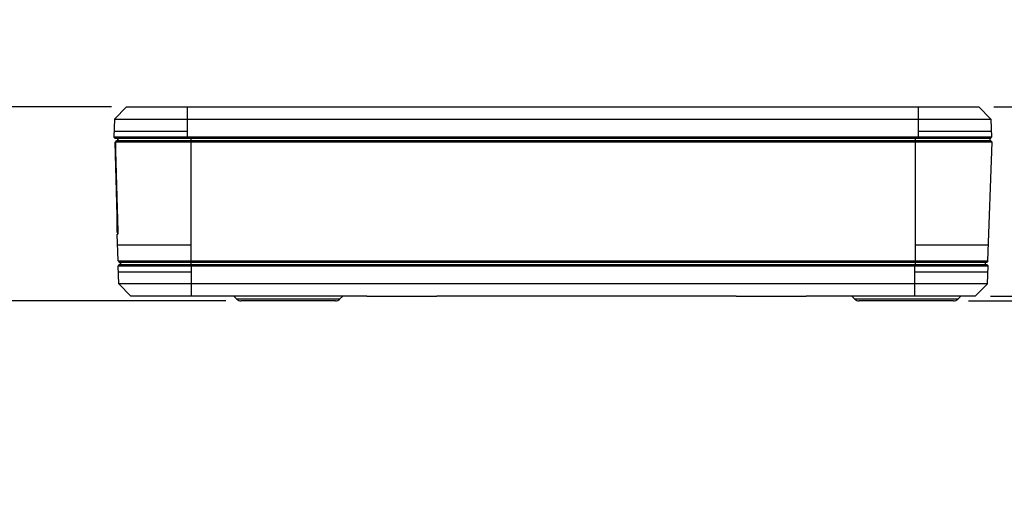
# Model space of a CAD drawing. Header units: inches. Extents: x 0 to 22, y 0 to 17.
# Tile 18 of 27: x 14.4 to 18.5, y 3.6 to 5.6. Entities that reach past the tile are written whole.
import ezdxf

# ---------------------------------------------------------------- set-up
doc = ezdxf.new("R2010")
doc.units = ezdxf.units.IN
doc.header["$LTSCALE"] = 1.21
doc.header["$MEASUREMENT"] = 0
doc.layers.get('0').update_dxf_attribs({"linetype": 'CONTINUOUS'})
doc.layers.add('DIMENSIONS', color=7, linetype='CONTINUOUS')
doc.styles.get("Standard").update_dxf_attribs({"font": 'txt', "width": 0.8})
doc.dimstyles.new('DIMSTYLE_1', dxfattribs={"dimtxt": 0.125, "dimasz": 0.18, "dimexe": 0.125, "dimexo": 0.0625, "dimgap": 0.0625, "dimtad": 0, "dimtih": 1, "dimtoh": 1, "dimdec": 3, "dimzin": 4, "dimdsep": 46, "dimtxsty": 'STANDARD', "dimblk": '_FILLED', "dimblk1": '_FILLED', "dimblk2": '_FILLED', "dimcen": 0.09, "dimadec": 0, "dimazin": 0, "dimtp": 0.001, "dimtm": 0.001, "dimtfac": 1, "dimtdec": 3, "dimtofl": 0, "dimtmove": 0, "dimatfit": 3, "dimldrblk": '_FILLED', "dimfxl": 1, "dimtolj": 1, "dimtzin": 4, "dimarcsym": 0})

# ---------------------------------------------------------------- blocks, each defined once
blk = doc.blocks.new('_FILLED')
at = {"color": 0, "linetype": 'BYBLOCK'}
blk.add_solid([(0, 0), (-1, 0.174), (-1, -0.174)], dxfattribs=at)
blk = doc.blocks.new('*D4')
at = {"layer": 'DIMENSIONS', "color": 2, "linetype": 'CONTINUOUS'}
for p, q in [((19.2316, 4.4587), (19.2316, 4.8187)), ((18.3048, 4.4387), (19.3566, 4.4387)), ((18.3951, 4.4587), (19.3566, 4.4587)), ((19.2316, 4.4387), (19.2316, 3.6887)), ((19.2316, 3.6887), (19.3491, 3.6887))]:
    blk.add_line(p, q, dxfattribs=at)
at = {"layer": 'DIMENSIONS', "color": 2, "linetype": 'CONTINUOUS', "xscale": 0.18, "yscale": 0.18, "zscale": 0.18}
for p, rotation in [((19.2316, 4.4587), 270.0000058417), ((19.2316, 4.4387), 90.0000058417)]:
    blk.add_blockref('_FILLED', p, dxfattribs=dict(at, rotation=rotation))
at = {"layer": 'DIMENSIONS', "color": 2, "linetype": 'CONTINUOUS', "insert": (19.4116, 3.7512), "char_height": 0.125, "width": 1.425, "attachment_point": 1, "line_spacing_factor": 0.9}
blk.add_mtext('2X .020{\\Ftxt.shx;\\W1.000000;\\H0.125000; }[0.51]', dxfattribs=at)
blk = doc.blocks.new('*D5')
at = {"layer": 'DIMENSIONS', "color": 2, "linetype": 'CONTINUOUS'}
for p, q in [((19.9816, 5.2387), (19.9816, 5.5987)), ((18.4098, 5.2387), (20.1066, 5.2387)), ((18.3951, 4.4587), (20.1066, 4.4587)), ((19.9816, 4.4587), (19.9816, 4.0987))]:
    blk.add_line(p, q, dxfattribs=at)
at = {"layer": 'DIMENSIONS', "color": 2, "linetype": 'CONTINUOUS', "xscale": 0.18, "yscale": 0.18, "zscale": 0.18}
for p, rotation in [((19.9816, 5.2387), 270.0000153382), ((19.9816, 4.4587), 90.0000153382)]:
    blk.add_blockref('_FILLED', p, dxfattribs=dict(at, rotation=rotation))
at = {"layer": 'DIMENSIONS', "color": 2, "linetype": 'CONTINUOUS', "insert": (19.9816, 4.9112), "char_height": 0.125, "width": 1.225, "attachment_point": 2, "line_spacing_factor": 0.9}
blk.add_mtext('.780{\\Ftxt.shx;\\W1.000000;\\H0.125000; }[19.81]', dxfattribs=at)
blk = doc.blocks.new('*D10')
at = {"layer": 'DIMENSIONS', "color": 2, "linetype": 'CONTINUOUS'}
for p, q in [((13.8444, 5.2387), (13.8444, 5.5987)), ((14.7658, 5.2387), (13.7194, 5.2387)), ((15.2385, 4.4387), (13.7194, 4.4387)), ((13.8444, 4.4387), (13.8444, 4.0787))]:
    blk.add_line(p, q, dxfattribs=at)
at = {"layer": 'DIMENSIONS', "color": 2, "linetype": 'CONTINUOUS', "xscale": 0.18, "yscale": 0.18, "zscale": 0.18}
for p, rotation in [((13.8444, 5.2387), 270.0000052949), ((13.8444, 4.4387), 90.0000052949)]:
    blk.add_blockref('_FILLED', p, dxfattribs=dict(at, rotation=rotation))
at = {"layer": 'DIMENSIONS', "color": 2, "linetype": 'CONTINUOUS', "insert": (13.8444, 4.9012), "char_height": 0.125, "width": 1.425, "attachment_point": 2, "line_spacing_factor": 0.9}
blk.add_mtext('(.800{\\Ftxt.shx;\\W1.000000;\\H0.125000; }[20.32])', dxfattribs=at)

msp = doc.modelspace()

# ---------------------------------------------------------------- linework, layer by layer
at = {"color": 7, "linetype": 'CONTINUOUS'}
for p, q in [((14.8282, 5.2387), (14.7782, 5.1887)), ((14.8283, 5.2387), (14.7783, 5.1887)), ((14.8282, 5.2387), (18.3473, 5.2387)), ((15.0783, 5.2387), (15.0783, 5.1087)), ((18.0973, 5.2387), (18.0973, 5.1087)), ((18.3973, 5.1887), (18.3473, 5.2387)), ((14.7782, 5.1887), (14.7756, 5.1138)), ((14.7783, 5.1887), (14.7757, 5.1138)), ((14.7782, 5.1887), (14.7783, 5.1887)), ((14.7783, 5.1887), (15.0783, 5.1887)), ((15.0783, 5.1887), (18.3973, 5.1887)), ((18.3973, 5.1887), (18.3999, 5.1138)), ((14.7765, 5.1387), (15.0783, 5.1387)), ((18.0973, 5.1387), (18.399, 5.1387)), ((14.7756, 5.1138), (14.7806, 5.1087)), ((14.7757, 5.1138), (14.7756, 5.1138)), ((14.7807, 5.1087), (14.7757, 5.1138)), ((14.8779, 5.1138), (14.7757, 5.1138)), ((18.3949, 5.1087), (14.7806, 5.1087)), ((14.7866, 5.0987), (14.7815, 5.0935)), ((14.7897, 4.79), (14.7815, 5.0935)), ((14.7816, 5.0935), (14.7867, 5.0987)), ((15.0936, 5.0935), (14.7816, 5.0935)), ((18.3972, 5.0987), (14.7867, 5.0987)), ((14.7913, 5.1087), (14.7912, 5.0987)), ((14.7913, 5.0987), (14.7914, 5.1087)), ((15.077, 5.1138), (14.8779, 5.1138)), ((15.0783, 5.1138), (15.077, 5.1138)), ((18.0973, 5.1138), (15.0783, 5.1138)), ((15.0936, 5.1087), (15.0936, 4.5887)), ((18.0846, 5.0935), (15.0936, 5.0935)), ((18.0846, 5.1087), (18.0846, 4.5887)), ((18.4022, 5.0935), (18.0846, 5.0935)), ((18.3999, 5.1138), (18.0973, 5.1138)), ((18.3851, 4.6035), (18.4022, 5.0935)), ((18.3927, 5.1087), (18.3927, 5.0987)), ((18.3949, 5.1087), (18.3999, 5.1138)), ((18.3949, 5.1087), (18.3999, 5.1138)), ((18.4022, 5.0935), (18.3972, 5.0987)), ((14.7898, 4.7207), (14.7898, 4.794)), ((14.7898, 4.7207), (14.7918, 4.7207)), ((14.7919, 4.7137), (14.7917, 4.7207)), ((14.7929, 4.6035), (14.7891, 4.7137)), ((14.7891, 4.7137), (14.792, 4.7137)), ((14.793, 4.6035), (14.7892, 4.7137)), ((15.0936, 4.6686), (14.7908, 4.6686)), ((18.3874, 4.6686), (18.0846, 4.6686)), ((14.7929, 4.6035), (14.7979, 4.5987)), ((14.7929, 4.6035), (14.793, 4.6035)), ((14.793, 4.6035), (14.798, 4.5987)), ((14.793, 4.6035), (15.0936, 4.6035)), ((14.7979, 4.5987), (18.3801, 4.5987)), ((14.8035, 4.5887), (14.8035, 4.5987)), ((14.8036, 4.5887), (14.8036, 4.5987)), ((15.0936, 4.6035), (18.0846, 4.6035)), ((18.0846, 4.6035), (18.3851, 4.6035)), ((18.3746, 4.5887), (18.3746, 4.5987)), ((18.38, 4.5987), (18.385, 4.6035)), ((18.3851, 4.6035), (18.3801, 4.5987)), ((14.7978, 4.5887), (14.7928, 4.5835)), ((14.7954, 4.5087), (14.7928, 4.5835)), ((14.7928, 4.5835), (14.793, 4.5835)), ((14.798, 4.5887), (14.793, 4.5835)), ((14.7956, 4.5086), (14.793, 4.5835)), ((14.793, 4.5835), (14.8947, 4.5835)), ((14.7939, 4.5586), (15.0956, 4.5586)), ((14.7978, 4.5887), (18.3802, 4.5887)), ((14.8947, 4.5835), (15.0956, 4.5835)), ((15.0956, 4.4587), (15.0956, 4.5887)), ((15.0956, 4.5835), (18.0826, 4.5835)), ((18.0826, 4.4587), (18.0826, 4.5887)), ((18.0826, 4.5835), (18.2833, 4.5835)), ((18.0826, 4.5586), (18.3844, 4.5586)), ((18.2833, 4.5835), (18.3852, 4.5835)), ((18.3852, 4.5835), (18.3802, 4.5887)), ((18.3826, 4.5087), (18.3852, 4.5835)), ((14.7954, 4.5087), (14.8454, 4.4587)), ((14.7956, 4.5086), (14.7954, 4.5087)), ((14.8456, 4.4587), (14.7956, 4.5087)), ((15.0956, 4.5087), (14.7956, 4.5086)), ((18.0826, 4.5086), (15.0956, 4.5087)), ((18.2348, 4.5087), (18.0826, 4.5086)), ((18.3826, 4.5087), (18.2348, 4.5087)), ((18.3326, 4.4587), (18.3826, 4.5087)), ((15.8205, 4.4587), (14.8454, 4.4587)), ((15.2831, 4.446), (15.2704, 4.4587)), ((15.2833, 4.446), (15.2706, 4.4587)), ((15.7079, 4.446), (15.2831, 4.446)), ((15.6903, 4.4387), (15.301, 4.4387)), ((15.7079, 4.446), (15.7206, 4.4587)), ((15.8205, 4.4587), (15.8243, 4.4588)), ((15.8243, 4.4588), (16.105, 4.4588)), ((16.105, 4.4588), (16.1088, 4.4587)), ((17.3455, 4.4587), (16.1087, 4.4587)), ((17.3455, 4.4587), (17.3493, 4.4588)), ((17.3493, 4.4588), (17.63, 4.4588)), ((17.63, 4.4588), (17.6338, 4.4587)), ((18.3326, 4.4587), (17.6337, 4.4587)), ((17.8351, 4.446), (17.8224, 4.4587)), ((17.8353, 4.446), (17.8226, 4.4587)), ((18.2599, 4.446), (17.8351, 4.446)), ((18.2423, 4.4387), (17.853, 4.4387)), ((18.2599, 4.446), (18.2726, 4.4587))]:
    msp.add_line(p, q, dxfattribs=at)
for centre, radius, start, end in [((170.5099, 9.1783), 155.7819, 181.502562, 181.642313), ((15.3008, 4.4637), 0.025, 225, 270), ((15.301, 4.4637), 0.025, 225, 270), ((15.6903, 4.4637), 0.025, 270, 315), ((17.8528, 4.4637), 0.025, 225, 270), ((17.853, 4.4637), 0.025, 225, 270), ((18.2423, 4.4637), 0.025, 270, 315)]:
    msp.add_arc(centre, radius, start, end, dxfattribs=at)

# ---------------------------------------------------------------- dimensions: what is measured, and where the dimension line sits
at = {"layer": 'DIMENSIONS', "color": 2, "linetype": 'CONTINUOUS'}
for base, p1, p2, angle, text, picture, middle in [((13.8444, 4.4387), (14.8283, 5.2387), (15.301, 4.4387), 270, '(<>)', '*D10', (13.8444, 4.8387)), ((19.2316, 4.4587), (18.2423, 4.4387), (18.3326, 4.4587), 90, '2X <>', '*D4', (20.1241, 3.6887))]:
    dim = msp.add_linear_dim(base=base, p1=p1, p2=p2, angle=angle, text=text, dimstyle='DIMSTYLE_1', dxfattribs=at)
    dim.commit()
    dim.dimension.update_dxf_attribs({"geometry": picture, "text_midpoint": middle, "dimtype": 160})
dim = msp.add_linear_dim(base=(19.9816, 5.2387), p1=(18.3326, 4.4587), p2=(18.3473, 5.2387), angle=90, dimstyle='DIMSTYLE_1', dxfattribs=at)
dim.commit()
dim.dimension.update_dxf_attribs({"geometry": '*D5', "text_midpoint": (19.9816, 4.8487), "dimtype": 160})

doc.saveas('drawing.dxf')
